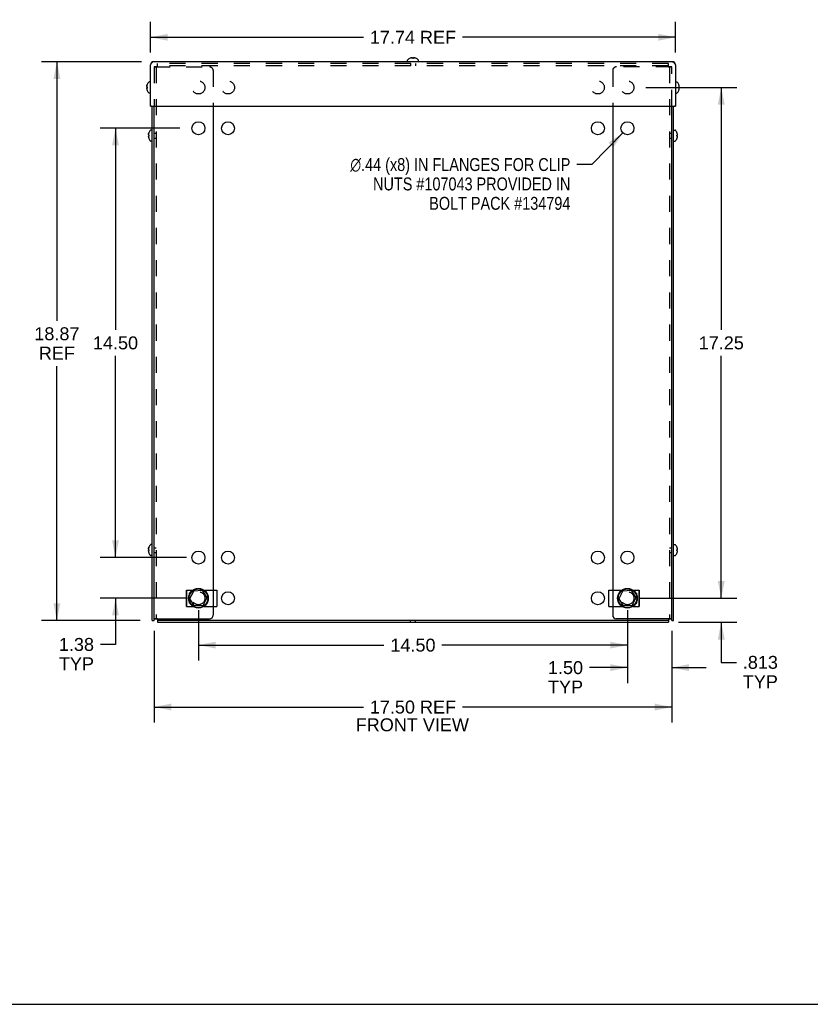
# Model space of a CAD drawing. Header units: inches. Extents: x 0 to 98.9, y 0 to 64.
# Tile 2 of 6: x 22.7 to 49.5, y 0 to 33.3. Entities that reach past the tile are written whole.
import ezdxf

# ---------------------------------------------------------------- set-up
doc = ezdxf.new("R2010")
doc.units = ezdxf.units.IN
doc.header["$LTSCALE"] = 5.44
doc.header["$MEASUREMENT"] = 0
doc.linetypes.add('HIDDEN', pattern=[0.2, 0.1, -0.1])
doc.layers.get('0').update_dxf_attribs({"linetype": 'CONTINUOUS'})
doc.layers.add('DEFAULT_2', color=8, linetype='HIDDEN')
doc.layers.add('DIMENSIONS', color=7, linetype='CONTINUOUS')
doc.styles.get("Standard").update_dxf_attribs({"font": 'arial.ttf'})
doc.styles.add('TEXTSTYLE_1', font='gdt', dxfattribs={"width": 0.8})
doc.dimstyles.new('DIMSTYLE_1', dxfattribs={"dimtxt": 0.436364, "dimasz": 0.581818, "dimexe": 0.09, "dimexo": 0.07, "dimgap": 0.0375, "dimtad": 0, "dimtih": 1, "dimtoh": 1, "dimzin": 4, "dimdsep": 46, "dimtxsty": 'Standard', "dimblk": '_FILLED', "dimblk1": '_FILLED', "dimblk2": '_FILLED', "dimcen": 0.09, "dimadec": 3, "dimazin": 1, "dimtfac": 1, "dimtdec": 3, "dimtofl": 0, "dimtmove": 0, "dimatfit": 3, "dimldrblk": '_FILLED', "dimfxl": 0, "dimtolj": 1, "dimtzin": 4, "dimarcsym": 0})
doc.dimstyles.new('DIMSTYLE_2', dxfattribs={"dimtxt": 0.436364, "dimasz": 0.581818, "dimexe": 0.09, "dimexo": 0.07, "dimgap": 0.09, "dimtad": 0, "dimtih": 1, "dimtoh": 1, "dimzin": 4, "dimdsep": 46, "dimtxsty": 'Standard', "dimblk": '_FILLED', "dimblk1": '_FILLED', "dimblk2": '_FILLED', "dimcen": 0.09, "dimadec": 3, "dimazin": 1, "dimtfac": 1, "dimtdec": 3, "dimtofl": 0, "dimtmove": 0, "dimatfit": 1, "dimldrblk": '_FILLED', "dimfxl": 0, "dimtolj": 1, "dimtzin": 4, "dimarcsym": 0})
doc.dimstyles.new('DIMSTYLE_3', dxfattribs={"dimtxt": 0.436364, "dimasz": 0.581818, "dimexe": 0.09, "dimexo": 0.07, "dimgap": 0.0375, "dimtad": 0, "dimtih": 1, "dimtoh": 1, "dimdec": 3, "dimzin": 4, "dimdsep": 46, "dimtxsty": 'Standard', "dimblk": '_FILLED', "dimblk1": '_FILLED', "dimblk2": '_FILLED', "dimcen": 0.09, "dimadec": 3, "dimazin": 1, "dimtfac": 1, "dimtdec": 3, "dimtofl": 0, "dimtmove": 0, "dimatfit": 3, "dimldrblk": '_FILLED', "dimfxl": 0, "dimtolj": 1, "dimtzin": 4, "dimarcsym": 0})

# ---------------------------------------------------------------- blocks, each defined once
blk = doc.blocks.new('_FILLED')
at = {"color": 0, "linetype": 'ByBlock'}
blk.add_solid([(0, 0), (-1, 0.2), (-1, -0.2)], dxfattribs=at)
blk = doc.blocks.new('*D1')
at = {"layer": 'DIMENSIONS', "color": 2, "linetype": 'Continuous'}
for p, q in [((26.85, 31.838), (23.467, 31.838)), ((23.991, 31.838), (23.991, 23.085)), ((23.991, 12.965), (23.991, 21.557)), ((26.808, 12.965), (23.467, 12.965))]:
    blk.add_line(p, q, dxfattribs=at)
at = {"layer": 'DIMENSIONS', "color": 2, "linetype": 'Continuous', "xscale": 0.5818181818, "yscale": 0.5818181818, "zscale": 0.5818181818}
for p, rotation in [((23.991, 31.838), 90), ((23.991, 12.965), 270)]:
    blk.add_blockref('_FILLED', p, dxfattribs=dict(at, rotation=rotation))
at = {"layer": 'DIMENSIONS', "color": 2, "linetype": 'Continuous', "insert": (23.991, 22.866), "char_height": 0.4364, "width": 1.52484, "attachment_point": 2, "line_spacing_factor": 0.9}
blk.add_mtext('18.87\\PREF', dxfattribs=at)
blk = doc.blocks.new('*D2')
at = {"layer": 'DIMENSIONS', "color": 2, "linetype": 'Continuous'}
for p, q in [((27.155, 32.143), (27.155, 33.186)), ((44.895, 32.143), (44.895, 33.186)), ((27.155, 32.662), (34.352, 32.662)), ((44.895, 32.662), (37.698, 32.662))]:
    blk.add_line(p, q, dxfattribs=at)
at = {"layer": 'DIMENSIONS', "color": 2, "linetype": 'Continuous', "xscale": 0.5818181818, "yscale": 0.5818181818, "zscale": 0.5818181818, "rotation": 180}
blk.add_blockref('_FILLED', (27.155, 32.662), dxfattribs=at)
at = {"layer": 'DIMENSIONS', "color": 2, "linetype": 'Continuous', "xscale": 0.5818181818, "yscale": 0.5818181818, "zscale": 0.5818181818}
blk.add_blockref('_FILLED', (44.895, 32.662), dxfattribs=at)
at = {"layer": 'DIMENSIONS', "color": 2, "linetype": 'Continuous', "insert": (36.025, 32.88), "char_height": 0.4364, "width": 2.91017, "attachment_point": 2, "line_spacing_factor": 0.9}
blk.add_mtext('17.74 REF', dxfattribs=at)
blk = doc.blocks.new('*D3')
at = {"layer": 'DIMENSIONS', "color": 2, "linetype": 'Continuous'}
for p, q in [((27.275, 12.612), (27.275, 9.516)), ((44.775, 12.612), (44.775, 9.516)), ((27.275, 10.04), (34.352, 10.04)), ((44.775, 10.04), (37.698, 10.04))]:
    blk.add_line(p, q, dxfattribs=at)
at = {"layer": 'DIMENSIONS', "color": 2, "linetype": 'Continuous', "xscale": 0.5818181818, "yscale": 0.5818181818, "zscale": 0.5818181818, "rotation": 180}
blk.add_blockref('_FILLED', (27.275, 10.04), dxfattribs=at)
at = {"layer": 'DIMENSIONS', "color": 2, "linetype": 'Continuous', "xscale": 0.5818181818, "yscale": 0.5818181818, "zscale": 0.5818181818}
blk.add_blockref('_FILLED', (44.775, 10.04), dxfattribs=at)
at = {"layer": 'DIMENSIONS', "color": 2, "linetype": 'Continuous', "insert": (36.025, 10.258), "char_height": 0.4364, "width": 2.91017, "attachment_point": 2, "line_spacing_factor": 0.9}
blk.add_mtext('17.50 REF', dxfattribs=at)
blk = doc.blocks.new('*D4')
at = {"layer": 'DIMENSIONS', "color": 2, "linetype": 'Continuous'}
for p, q in [((28.775, 13.308), (28.775, 11.608)), ((43.275, 13.308), (43.275, 11.608)), ((28.775, 12.131), (35.044, 12.131)), ((43.275, 12.131), (37.005, 12.131))]:
    blk.add_line(p, q, dxfattribs=at)
at = {"layer": 'DIMENSIONS', "color": 2, "linetype": 'Continuous', "xscale": 0.5818181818, "yscale": 0.5818181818, "zscale": 0.5818181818, "rotation": 180}
blk.add_blockref('_FILLED', (28.775, 12.131), dxfattribs=at)
at = {"layer": 'DIMENSIONS', "color": 2, "linetype": 'Continuous', "xscale": 0.5818181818, "yscale": 0.5818181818, "zscale": 0.5818181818}
blk.add_blockref('_FILLED', (43.275, 12.131), dxfattribs=at)
at = {"layer": 'DIMENSIONS', "color": 2, "linetype": 'Continuous', "insert": (36.025, 12.35), "char_height": 0.4364, "width": 1.52484, "attachment_point": 2, "line_spacing_factor": 0.9}
blk.add_mtext('14.50', dxfattribs=at)
blk = doc.blocks.new('*D5')
at = {"layer": 'DIMENSIONS', "color": 2, "linetype": 'Continuous'}
for p, q in [((43.275, 13.308), (43.275, 10.849)), ((44.775, 12.612), (44.775, 10.849)), ((43.275, 11.372), (41.992, 11.372)), ((44.775, 11.372), (45.938, 11.372))]:
    blk.add_line(p, q, dxfattribs=at)
at = {"layer": 'DIMENSIONS', "color": 2, "linetype": 'Continuous', "xscale": 0.5818181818, "yscale": 0.5818181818, "zscale": 0.5818181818}
blk.add_blockref('_FILLED', (43.275, 11.372), dxfattribs=at)
at = {"layer": 'DIMENSIONS', "color": 2, "linetype": 'Continuous', "xscale": 0.5818181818, "yscale": 0.5818181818, "zscale": 0.5818181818, "rotation": 180}
blk.add_blockref('_FILLED', (44.775, 11.372), dxfattribs=at)
at = {"layer": 'DIMENSIONS', "color": 2, "linetype": 'Continuous', "insert": (41.774, 11.59), "char_height": 0.4364, "width": 1.18581, "attachment_point": 3, "line_spacing_factor": 0.9}
blk.add_mtext('1.50\\PTYP', dxfattribs=at)
blk = doc.blocks.new('*D6')
at = {"layer": 'DIMENSIONS', "color": 2, "linetype": 'Continuous'}
for p, q in [((43.901, 30.965), (46.969, 30.965)), ((46.445, 30.965), (46.445, 22.777)), ((46.445, 13.715), (46.445, 21.904)), ((43.682, 13.715), (46.969, 13.715))]:
    blk.add_line(p, q, dxfattribs=at)
at = {"layer": 'DIMENSIONS', "color": 2, "linetype": 'Continuous', "xscale": 0.5818181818, "yscale": 0.5818181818, "zscale": 0.5818181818}
for p, rotation in [((46.445, 30.965), 90), ((46.445, 13.715), 270)]:
    blk.add_blockref('_FILLED', p, dxfattribs=dict(at, rotation=rotation))
at = {"layer": 'DIMENSIONS', "color": 2, "linetype": 'Continuous', "insert": (46.445, 22.558), "char_height": 0.4364, "width": 1.52484, "attachment_point": 2, "line_spacing_factor": 0.9}
blk.add_mtext('17.25', dxfattribs=at)
blk = doc.blocks.new('*D7')
at = {"layer": 'DIMENSIONS', "color": 2, "linetype": 'Continuous'}
for p, q in [((25.972, 15.09), (25.972, 16.254)), ((28.368, 15.09), (25.449, 15.09)), ((28.368, 13.715), (25.449, 13.715)), ((25.972, 13.715), (25.972, 12.154)), ((25.972, 12.154), (25.463, 12.154))]:
    blk.add_line(p, q, dxfattribs=at)
at = {"layer": 'DIMENSIONS', "color": 2, "linetype": 'Continuous', "xscale": 0.5818181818, "yscale": 0.5818181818, "zscale": 0.5818181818}
for p, rotation in [((25.972, 15.09), 270), ((25.972, 13.715), 90)]:
    blk.add_blockref('_FILLED', p, dxfattribs=dict(at, rotation=rotation))
at = {"layer": 'DIMENSIONS', "color": 2, "linetype": 'Continuous', "insert": (25.245, 12.373), "char_height": 0.4364, "width": 1.18581, "attachment_point": 3, "line_spacing_factor": 0.9}
blk.add_mtext('1.38\\PTYP', dxfattribs=at)
blk = doc.blocks.new('*D8')
at = {"layer": 'DIMENSIONS', "color": 2, "linetype": 'Continuous'}
for p, q in [((28.149, 29.59), (25.449, 29.59)), ((25.972, 29.59), (25.972, 22.777)), ((25.972, 15.09), (25.972, 21.904)), ((28.368, 15.09), (25.449, 15.09))]:
    blk.add_line(p, q, dxfattribs=at)
at = {"layer": 'DIMENSIONS', "color": 2, "linetype": 'Continuous', "xscale": 0.5818181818, "yscale": 0.5818181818, "zscale": 0.5818181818}
for p, rotation in [((25.972, 29.59), 90), ((25.972, 15.09), 270)]:
    blk.add_blockref('_FILLED', p, dxfattribs=dict(at, rotation=rotation))
at = {"layer": 'DIMENSIONS', "color": 2, "linetype": 'Continuous', "insert": (25.972, 22.558), "char_height": 0.4364, "width": 1.52484, "attachment_point": 2, "line_spacing_factor": 0.9}
blk.add_mtext('14.50', dxfattribs=at)
blk = doc.blocks.new('*D9')
at = {"layer": 'DIMENSIONS', "color": 2, "linetype": 'Continuous'}
for p, q in [((43.122, 29.434), (42.073, 28.363)), ((42.073, 28.363), (41.564, 28.363))]:
    blk.add_line(p, q, dxfattribs=at)
at = {"layer": 'DIMENSIONS', "color": 2, "linetype": 'Continuous', "xscale": 0.5818181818, "yscale": 0.5818181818, "zscale": 0.5818181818, "rotation": 45.5992162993}
blk.add_blockref('_FILLED', (43.122, 29.434), dxfattribs=at)
at = {"layer": 'DIMENSIONS', "color": 2, "linetype": 'Continuous', "insert": (41.345, 28.581), "char_height": 0.43636, "width": 9.40804, "attachment_point": 3, "line_spacing_factor": 0.9, "style": 'TEXTSTYLE_1'}
blk.add_mtext('{\\fgdt;n}\\fArial;.44 (x8) IN FLANGES FOR CLIP\\PNUTS #107043 PROVIDED IN\\PBOLT PACK #134794', dxfattribs=at)
blk = doc.blocks.new('*D23')
at = {"layer": 'DIMENSIONS', "color": 2, "linetype": 'Continuous'}
for p, q in [((46.445, 13.715), (46.445, 14.879)), ((43.901, 13.715), (46.969, 13.715)), ((45.002, 12.903), (46.969, 12.903)), ((46.445, 12.903), (46.445, 11.55)), ((46.445, 11.55), (46.955, 11.55))]:
    blk.add_line(p, q, dxfattribs=at)
at = {"layer": 'DIMENSIONS', "color": 2, "linetype": 'Continuous', "xscale": 0.5818181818, "yscale": 0.5818181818, "zscale": 0.5818181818}
for p, rotation in [((46.445, 13.715), 270), ((46.445, 12.903), 90)]:
    blk.add_blockref('_FILLED', p, dxfattribs=dict(at, rotation=rotation))
at = {"layer": 'DIMENSIONS', "color": 2, "linetype": 'Continuous', "insert": (47.173, 11.768), "char_height": 0.4364, "width": 1.18581, "attachment_point": 1, "line_spacing_factor": 0.9}
blk.add_mtext('.813\\PTYP', dxfattribs=at)

msp = doc.modelspace()

# ---------------------------------------------------------------- linework, layer by layer
at = {"color": 7, "linetype": 'Continuous'}
for p, q in [((35.9255, 31.9506), (35.9253, 31.951)), ((35.9265, 31.951), (35.9255, 31.9506)), ((36.0093, 31.951), (36.0093, 31.9611)), ((36.0093, 31.9506), (36.0093, 31.951)), ((36.0403, 31.951), (36.0402, 31.9506)), ((36.0403, 31.9611), (36.0403, 31.951)), ((36.124, 31.9506), (36.1231, 31.951)), ((36.1243, 31.951), (36.124, 31.9506)), ((27.1675, 31.7555), (27.1548, 31.7356)), ((27.1548, 30.3376), (27.1548, 31.7356)), ((27.1803, 31.7747), (27.1675, 31.7555)), ((44.7928, 31.8376), (27.2568, 31.8376)), ((35.8383, 31.8376), (35.8383, 31.8842)), ((36.2113, 31.8376), (36.2113, 31.8842)), ((44.8693, 31.7747), (44.882, 31.7555)), ((44.882, 31.7555), (44.8948, 31.7356)), ((44.8948, 31.7356), (44.8948, 30.3376)), ((27.0267, 31.0038), (27.0265, 30.9997)), ((27.0265, 31.0001), (27.0265, 31.0004)), ((27.0268, 30.9323), (27.0265, 30.9299)), ((27.0265, 30.9302), (27.0265, 30.9306)), ((27.0304, 31.0293), (27.0314, 31.0338)), ((27.0304, 30.9478), (27.0314, 30.9503)), ((27.0314, 30.98), (27.0356, 30.9799)), ((27.0314, 30.9503), (27.0356, 30.9504)), ((27.0414, 30.9503), (27.0314, 30.9503)), ((27.0414, 30.949), (27.0314, 30.949)), ((27.0356, 30.9489), (27.0314, 30.949)), ((27.0356, 30.9799), (27.0414, 30.9798)), ((27.0356, 30.9504), (27.0414, 30.9505)), ((27.0414, 30.9488), (27.0356, 30.9489)), ((27.0393, 31.0582), (27.0414, 31.0636)), ((27.0418, 31.0643), (27.0414, 31.0633)), ((27.0414, 31.0636), (27.0417, 31.0643)), ((27.0414, 31.0633), (27.0414, 31.0636)), ((27.0414, 30.9798), (27.0418, 30.9797)), ((27.0414, 30.9651), (27.0414, 30.966)), ((27.0414, 30.9505), (27.0417, 30.9506)), ((27.0414, 30.9488), (27.0414, 30.9505)), ((27.0414, 30.9503), (27.0418, 30.9503)), ((27.0414, 30.949), (27.0418, 30.9491)), ((27.0418, 30.9488), (27.0414, 30.9488)), ((27.0416, 30.954), (27.0418, 30.9488)), ((27.0417, 31.0644), (27.0418, 31.0643)), ((27.1548, 31.1516), (27.1082, 31.1516)), ((44.8948, 31.1516), (44.9413, 31.1516)), ((45.0077, 31.0644), (45.0081, 31.0646)), ((45.0081, 31.0634), (45.0077, 31.0644)), ((45.0077, 30.9806), (45.0081, 30.9806)), ((45.0081, 30.9496), (45.0077, 30.9497)), ((45.0081, 30.9806), (45.0182, 30.9806)), ((45.0182, 30.9496), (45.0081, 30.9496)), ((27.0414, 30.8667), (27.0418, 30.8657)), ((27.0414, 30.8656), (27.0414, 30.8656)), ((27.0417, 30.8659), (27.0417, 30.866)), ((27.1548, 30.7786), (27.1082, 30.7786)), ((44.8948, 30.7786), (44.9413, 30.7786)), ((45.0077, 30.8659), (45.0081, 30.8669)), ((45.0081, 30.8656), (45.0077, 30.8659)), ((27.1548, 30.3376), (44.8948, 30.3376)), ((27.2148, 12.9651), (27.2148, 30.3376)), ((44.7748, 12.9651), (44.7748, 30.3376)), ((27.0867, 29.3788), (27.0865, 29.3747)), ((27.0865, 29.3751), (27.0865, 29.3754)), ((27.0868, 29.3073), (27.0865, 29.3049)), ((27.0865, 29.3052), (27.0865, 29.3056)), ((27.0904, 29.4043), (27.0914, 29.4088)), ((27.0904, 29.3228), (27.0914, 29.3253)), ((27.0914, 29.355), (27.0956, 29.3549)), ((27.1014, 29.3253), (27.0914, 29.3253)), ((27.1014, 29.324), (27.0914, 29.324)), ((27.0956, 29.3239), (27.0914, 29.324)), ((27.0956, 29.3549), (27.1014, 29.3548)), ((27.1014, 29.3238), (27.0956, 29.3239)), ((27.0974, 29.3254), (27.1014, 29.3255)), ((27.0993, 29.4332), (27.1014, 29.4386)), ((27.1018, 29.4393), (27.1014, 29.4383)), ((27.1014, 29.4386), (27.1017, 29.4393)), ((27.1014, 29.4383), (27.1014, 29.4386)), ((27.1014, 29.3548), (27.1018, 29.3547)), ((27.1014, 29.3401), (27.1014, 29.341)), ((27.1014, 29.3255), (27.1017, 29.3256)), ((27.1014, 29.3238), (27.1014, 29.3255)), ((27.1014, 29.3253), (27.1018, 29.3253)), ((27.1014, 29.324), (27.1018, 29.3241)), ((27.1018, 29.3238), (27.1014, 29.3238)), ((27.1016, 29.329), (27.1018, 29.3238)), ((27.1017, 29.4394), (27.1018, 29.4393)), ((27.2148, 29.5266), (27.1682, 29.5266)), ((44.8348, 29.5266), (44.8813, 29.5266)), ((44.9477, 29.4394), (44.9481, 29.4396)), ((44.9481, 29.4384), (44.9477, 29.4394)), ((44.9477, 29.3556), (44.9481, 29.3556)), ((44.9481, 29.3246), (44.9477, 29.3247)), ((44.9481, 29.3556), (44.9582, 29.3556)), ((44.9582, 29.3246), (44.9481, 29.3246)), ((27.1014, 29.2417), (27.1018, 29.2407)), ((27.1014, 29.2406), (27.1014, 29.2406)), ((27.1017, 29.2409), (27.1017, 29.241)), ((27.2148, 29.1536), (27.1682, 29.1536)), ((44.8348, 29.1536), (44.8813, 29.1536)), ((44.9477, 29.2409), (44.9481, 29.2419)), ((44.9481, 29.2406), (44.9477, 29.2409)), ((27.0867, 15.3788), (27.0865, 15.3747)), ((27.0865, 15.3751), (27.0865, 15.3754)), ((27.0868, 15.3073), (27.0865, 15.3049)), ((27.0865, 15.3052), (27.0865, 15.3056)), ((27.0904, 15.4043), (27.0914, 15.4088)), ((27.0904, 15.3228), (27.0914, 15.3253)), ((27.0914, 15.355), (27.0956, 15.3549)), ((27.0914, 15.3253), (27.0956, 15.3254)), ((27.1014, 15.3253), (27.0914, 15.3253)), ((27.1014, 15.324), (27.0914, 15.324)), ((27.0956, 15.3239), (27.0914, 15.324)), ((27.0956, 15.3549), (27.1014, 15.3548)), ((27.0956, 15.3254), (27.1014, 15.3255)), ((27.1014, 15.3238), (27.0956, 15.3239)), ((27.0993, 15.4332), (27.1014, 15.4386)), ((27.1018, 15.4393), (27.1014, 15.4383)), ((27.1014, 15.4386), (27.1017, 15.4393)), ((27.1014, 15.4383), (27.1014, 15.4386)), ((27.1014, 15.3548), (27.1018, 15.3547)), ((27.1014, 15.3401), (27.1014, 15.341)), ((27.1014, 15.3255), (27.1017, 15.3256)), ((27.1014, 15.3238), (27.1014, 15.3255)), ((27.1014, 15.3253), (27.1018, 15.3253)), ((27.1014, 15.324), (27.1018, 15.3241)), ((27.1018, 15.3238), (27.1014, 15.3238)), ((27.1016, 15.329), (27.1018, 15.3238)), ((27.1017, 15.4394), (27.1018, 15.4393)), ((27.2148, 15.5266), (27.1682, 15.5266)), ((44.8348, 15.5266), (44.8813, 15.5266)), ((44.9477, 15.4394), (44.9481, 15.4396)), ((44.9481, 15.4384), (44.9477, 15.4394)), ((44.9477, 15.3556), (44.9481, 15.3556)), ((44.9481, 15.3246), (44.9477, 15.3247)), ((44.9481, 15.3556), (44.9582, 15.3556)), ((44.9582, 15.3246), (44.9481, 15.3246)), ((27.1014, 15.2417), (27.1018, 15.2407)), ((27.1014, 15.2406), (27.1014, 15.2406)), ((27.1017, 15.2409), (27.1017, 15.241)), ((27.2148, 15.1536), (27.1682, 15.1536)), ((44.8348, 15.1536), (44.8813, 15.1536)), ((44.9477, 15.2409), (44.9481, 15.2419)), ((44.9481, 15.2406), (44.9477, 15.2409)), ((28.3768, 13.9934), (28.5943, 13.9934)), ((28.3768, 13.4374), (28.3768, 13.9934)), ((28.3873, 13.4374), (28.3873, 13.9934)), ((28.9012, 13.9717), (28.6244, 13.9584)), ((28.955, 13.9934), (29.3998, 13.9934)), ((29.3998, 13.9934), (29.3998, 13.4374)), ((42.6498, 13.9934), (43.0943, 13.9934)), ((42.6498, 13.4374), (42.6498, 13.9934)), ((43.4012, 13.9717), (43.1244, 13.9584)), ((43.455, 13.9934), (43.6727, 13.9934)), ((43.6623, 13.9934), (43.6623, 13.4374)), ((43.6727, 13.9934), (43.6727, 13.4374)), ((28.4909, 13.8864), (28.4619, 13.8814)), ((28.4619, 13.8814), (28.4619, 13.8246)), ((28.4891, 13.7067), (28.616, 13.953)), ((28.6395, 13.4636), (28.4896, 13.6967)), ((28.9101, 13.9671), (29.06, 13.7341)), ((29.0605, 13.7241), (28.9336, 13.4777)), ((42.9891, 13.7067), (43.116, 13.953)), ((43.1395, 13.4636), (42.9896, 13.6967)), ((43.4101, 13.9671), (43.56, 13.7341)), ((43.5605, 13.7241), (43.4336, 13.4777)), ((43.5585, 13.8865), (43.5876, 13.8814)), ((43.5876, 13.8246), (43.5876, 13.8814)), ((28.3768, 13.4374), (28.5946, 13.4374)), ((28.4619, 13.6062), (28.4619, 13.5493)), ((28.4911, 13.5443), (28.4619, 13.5493)), ((28.9252, 13.4723), (28.6484, 13.459)), ((28.9553, 13.4374), (29.3998, 13.4374)), ((42.6498, 13.4374), (43.0946, 13.4374)), ((43.4252, 13.4723), (43.1484, 13.459)), ((43.4553, 13.4374), (43.6727, 13.4374)), ((43.5586, 13.5443), (43.5876, 13.5493)), ((43.5876, 13.5493), (43.5876, 13.6061)), ((27.3915, 12.9776), (27.3915, 12.9026)), ((27.3915, 12.9776), (44.6581, 12.9776)), ((27.3918, 13.0196), (27.3916, 12.9899)), ((44.6578, 13.0196), (44.6579, 12.9899)), ((44.6579, 12.9899), (44.658, 12.9791)), ((44.658, 12.9791), (44.6581, 12.9776)), ((44.6581, 12.9776), (44.6581, 12.9026)), ((27.2148, 12.9651), (27.2748, 12.9651)), ((44.7748, 12.9651), (44.8348, 12.9651)), ((0, 0), (98.9091, 0))]:
    msp.add_line(p, q, dxfattribs=at)
at = {"color": 3, "linetype": 'Continuous'}
for p, q in [((27.2748, 12.9651), (27.2748, 30.3376)), ((29.2748, 30.3376), (29.2748, 13.9934)), ((42.7748, 30.3376), (42.7748, 13.9934)), ((44.8348, 12.9651), (44.8348, 30.3376)), ((29.2748, 13.4374), (29.2748, 13.1444)), ((42.7748, 13.4374), (42.7748, 13.1444)), ((27.2748, 13.0194), (29.1498, 13.0194)), ((44.7748, 13.0194), (42.8998, 13.0194)), ((27.3915, 12.9026), (44.6581, 12.9026))]:
    msp.add_line(p, q, dxfattribs=at)
at = {"color": 7, "linetype": 'Continuous'}
for points in [[(35.9899, 31.966), (35.9859, 31.9657), (35.9818, 31.9653), (35.9777, 31.9649), (35.9736, 31.9643), (35.9694, 31.9637), (35.9651, 31.9629), (35.9607, 31.962), (35.9563, 31.9611)], [(36.0093, 31.9611), (36.0069, 31.962), (36.0044, 31.9628), (36.002, 31.9636), (35.9996, 31.9643), (35.9971, 31.9648), (35.9947, 31.9653), (35.9923, 31.9657), (35.9899, 31.966)], [(36.0402, 31.9506), (36.0351, 31.9508), (36.03, 31.951), (36.0248, 31.951), (36.0196, 31.951), (36.0145, 31.9508), (36.0093, 31.9506)], [(36.0597, 31.966), (36.0573, 31.9657), (36.0548, 31.9653), (36.0524, 31.9648), (36.05, 31.9643), (36.0476, 31.9636), (36.0451, 31.9628), (36.0427, 31.962), (36.0403, 31.9611)], [(36.0933, 31.9611), (36.0888, 31.962), (36.0844, 31.9629), (36.0802, 31.9637), (36.076, 31.9643), (36.0718, 31.9649), (36.0678, 31.9653), (36.0637, 31.9657), (36.0597, 31.966)], [(27.2058, 31.8078), (27.193, 31.7923), (27.1803, 31.7747)], [(27.2568, 31.8376), (27.244, 31.8357), (27.2313, 31.8299), (27.2185, 31.8205), (27.2058, 31.8078)], [(44.7928, 31.8376), (44.8055, 31.8357), (44.8183, 31.8299), (44.831, 31.8205), (44.8438, 31.8078)], [(44.8438, 31.8078), (44.8565, 31.7923), (44.8693, 31.7747)], [(27.0265, 31.0004), (27.0267, 31.0044), (27.0271, 31.0084), (27.0276, 31.0124), (27.0281, 31.0165), (27.0287, 31.0207), (27.0295, 31.025), (27.0304, 31.0293)], [(27.0265, 30.9997), (27.0268, 30.9973), (27.0271, 30.9948), (27.0276, 30.9924), (27.0282, 30.9899), (27.0288, 30.9874), (27.0296, 30.985), (27.0304, 30.9825), (27.0314, 30.98)], [(27.0265, 30.9306), (27.0268, 30.933), (27.0271, 30.9355), (27.0276, 30.9379), (27.0282, 30.9404), (27.0288, 30.9429), (27.0296, 30.9453), (27.0304, 30.9478)], [(27.0265, 30.9299), (27.0267, 30.9259), (27.0271, 30.9219), (27.0276, 30.9179), (27.0281, 30.9137), (27.0287, 30.9096), (27.0295, 30.9053), (27.0304, 30.9009), (27.0314, 30.8965)], [(27.0314, 31.0335), (27.0304, 31.029), (27.0295, 31.0246), (27.0287, 31.0203), (27.0281, 31.0161), (27.0276, 31.0119), (27.0271, 31.0079), (27.0267, 31.0038)], [(27.0314, 30.949), (27.0304, 30.9467), (27.0296, 30.9443), (27.0288, 30.9419), (27.0282, 30.9395), (27.0276, 30.9371), (27.0271, 30.9347), (27.0268, 30.9323)], [(27.0414, 31.0633), (27.0393, 31.0579), (27.0374, 31.0527), (27.0356, 31.0476), (27.0341, 31.0428), (27.0326, 31.038), (27.0314, 31.0335)], [(27.0314, 31.0338), (27.0326, 31.0383), (27.0341, 31.043), (27.0356, 31.0479), (27.0374, 31.0529), (27.0393, 31.0582)], [(27.0414, 31.0646), (27.0414, 31.0646), (27.0415, 31.0646), (27.0415, 31.0645), (27.0416, 31.0644), (27.0417, 31.0644)], [(27.0415, 30.9712), (27.0414, 30.9643), (27.0415, 30.9591), (27.0416, 30.954)], [(27.0415, 30.9712), (27.0416, 30.9763), (27.0417, 30.9797)], [(27.0418, 30.9797), (27.0416, 30.9746), (27.0415, 30.9694)], [(45.0077, 30.9497), (45.008, 30.9548), (45.0081, 30.96), (45.0081, 30.9651), (45.0081, 30.9703), (45.008, 30.9755), (45.0077, 30.9806)], [(45.0231, 31), (45.0228, 31.0041), (45.0225, 31.0081), (45.022, 31.0122), (45.0215, 31.0163), (45.0208, 31.0205), (45.0201, 31.0248), (45.0192, 31.0292), (45.0182, 31.0336)], [(45.0182, 30.9806), (45.0191, 30.9831), (45.02, 30.9855), (45.0207, 30.9879), (45.0214, 30.9904), (45.022, 30.9928), (45.0224, 30.9952), (45.0228, 30.9976), (45.0231, 31)], [(45.0231, 30.9302), (45.0228, 30.9327), (45.0224, 30.9351), (45.022, 30.9375), (45.0214, 30.9399), (45.0207, 30.9424), (45.02, 30.9448), (45.0191, 30.9472), (45.0182, 30.9496)], [(45.0182, 30.8966), (45.0192, 30.9011), (45.0201, 30.9055), (45.0208, 30.9098), (45.0215, 30.914), (45.022, 30.9181), (45.0225, 30.9222), (45.0228, 30.9262), (45.0231, 30.9302)], [(27.0314, 30.8965), (27.0326, 30.892), (27.0341, 30.8873), (27.0356, 30.8824), (27.0374, 30.8774), (27.0393, 30.8721), (27.0414, 30.8667)], [(27.0414, 30.8657), (27.0414, 30.8657), (27.0415, 30.8657), (27.0415, 30.8658), (27.0416, 30.8658), (27.0417, 30.8659)], [(27.0418, 30.8657), (27.0417, 30.8657), (27.0416, 30.8657), (27.0415, 30.8656), (27.0415, 30.8656), (27.0414, 30.8656)], [(27.0865, 29.3754), (27.0867, 29.3794), (27.0871, 29.3834), (27.0876, 29.3874), (27.0881, 29.3915), (27.0887, 29.3957), (27.0895, 29.4), (27.0904, 29.4043)], [(27.0865, 29.3747), (27.0868, 29.3723), (27.0871, 29.3698), (27.0876, 29.3674), (27.0882, 29.3649), (27.0888, 29.3624), (27.0896, 29.36), (27.0904, 29.3575), (27.0914, 29.355)], [(27.0865, 29.3056), (27.0868, 29.308), (27.0871, 29.3105), (27.0876, 29.3129), (27.0882, 29.3154), (27.0888, 29.3179), (27.0896, 29.3203), (27.0904, 29.3228)], [(27.0865, 29.3049), (27.0867, 29.3009), (27.0871, 29.2969), (27.0876, 29.2929), (27.0881, 29.2887), (27.0887, 29.2846), (27.0895, 29.2803), (27.0904, 29.2759), (27.0914, 29.2715)], [(27.0914, 29.4085), (27.0904, 29.404), (27.0895, 29.3996), (27.0887, 29.3953), (27.0881, 29.3911), (27.0876, 29.3869), (27.0871, 29.3829), (27.0867, 29.3788)], [(27.0914, 29.324), (27.0904, 29.3217), (27.0896, 29.3193), (27.0888, 29.3169), (27.0882, 29.3145), (27.0876, 29.3121), (27.0871, 29.3097), (27.0868, 29.3073)], [(27.1014, 29.4383), (27.0993, 29.4329), (27.0974, 29.4277), (27.0956, 29.4226), (27.0941, 29.4178), (27.0926, 29.413), (27.0914, 29.4085)], [(27.0914, 29.4088), (27.0926, 29.4133), (27.0941, 29.418), (27.0956, 29.4229), (27.0974, 29.4279), (27.0993, 29.4332)], [(27.0914, 29.3253), (27.0956, 29.3254), (27.0974, 29.3254)], [(27.0914, 29.2715), (27.0926, 29.267), (27.0941, 29.2623), (27.0956, 29.2574), (27.0974, 29.2524), (27.0993, 29.2471), (27.1014, 29.2417)], [(27.1014, 29.4396), (27.1014, 29.4396), (27.1015, 29.4396), (27.1015, 29.4395), (27.1016, 29.4394), (27.1017, 29.4394)], [(27.1015, 29.3462), (27.1014, 29.3393), (27.1015, 29.3341), (27.1016, 29.329)], [(27.1015, 29.3462), (27.1016, 29.3513), (27.1017, 29.3547)], [(27.1018, 29.3547), (27.1016, 29.3496), (27.1015, 29.3444)], [(44.9477, 29.3247), (44.948, 29.3298), (44.9481, 29.335), (44.9481, 29.3401), (44.9481, 29.3453), (44.948, 29.3505), (44.9477, 29.3556)], [(44.9631, 29.375), (44.9628, 29.3791), (44.9625, 29.3831), (44.962, 29.3872), (44.9615, 29.3913), (44.9608, 29.3955), (44.9601, 29.3998), (44.9592, 29.4042), (44.9582, 29.4086)], [(44.9582, 29.3556), (44.9591, 29.3581), (44.96, 29.3605), (44.9607, 29.3629), (44.9614, 29.3654), (44.962, 29.3678), (44.9624, 29.3702), (44.9628, 29.3726), (44.9631, 29.375)], [(44.9631, 29.3052), (44.9628, 29.3077), (44.9624, 29.3101), (44.962, 29.3125), (44.9614, 29.3149), (44.9607, 29.3174), (44.96, 29.3198), (44.9591, 29.3222), (44.9582, 29.3246)], [(44.9582, 29.2716), (44.9592, 29.2761), (44.9601, 29.2805), (44.9608, 29.2848), (44.9615, 29.289), (44.962, 29.2931), (44.9625, 29.2972), (44.9628, 29.3012), (44.9631, 29.3052)], [(27.1014, 29.2407), (27.1014, 29.2407), (27.1015, 29.2407), (27.1015, 29.2408), (27.1016, 29.2408), (27.1017, 29.2409)], [(27.1018, 29.2407), (27.1017, 29.2407), (27.1016, 29.2407), (27.1015, 29.2406), (27.1015, 29.2406), (27.1014, 29.2406)], [(27.0865, 15.3754), (27.0867, 15.3794), (27.0871, 15.3834), (27.0876, 15.3874), (27.0881, 15.3915), (27.0887, 15.3957), (27.0895, 15.4), (27.0904, 15.4043)], [(27.0865, 15.3747), (27.0868, 15.3723), (27.0871, 15.3698), (27.0876, 15.3674), (27.0882, 15.3649), (27.0888, 15.3624), (27.0896, 15.36), (27.0904, 15.3575), (27.0914, 15.355)], [(27.0865, 15.3056), (27.0868, 15.308), (27.0871, 15.3105), (27.0876, 15.3129), (27.0882, 15.3154), (27.0888, 15.3179), (27.0896, 15.3203), (27.0904, 15.3228)], [(27.0865, 15.3049), (27.0867, 15.3009), (27.0871, 15.2969), (27.0876, 15.2929), (27.0881, 15.2887), (27.0887, 15.2846), (27.0895, 15.2803), (27.0904, 15.2759), (27.0914, 15.2715)], [(27.0914, 15.4085), (27.0904, 15.404), (27.0895, 15.3996), (27.0887, 15.3953), (27.0881, 15.3911), (27.0876, 15.3869), (27.0871, 15.3829), (27.0867, 15.3788)], [(27.0914, 15.324), (27.0904, 15.3217), (27.0896, 15.3193), (27.0888, 15.3169), (27.0882, 15.3145), (27.0876, 15.3121), (27.0871, 15.3097), (27.0868, 15.3073)], [(27.1014, 15.4383), (27.0993, 15.4329), (27.0974, 15.4277), (27.0956, 15.4226), (27.0941, 15.4178), (27.0926, 15.413), (27.0914, 15.4085)], [(27.0914, 15.4088), (27.0926, 15.4133), (27.0941, 15.418), (27.0956, 15.4229), (27.0974, 15.4279), (27.0993, 15.4332)], [(27.1014, 15.4396), (27.1014, 15.4396), (27.1015, 15.4396), (27.1015, 15.4395), (27.1016, 15.4394), (27.1017, 15.4394)], [(27.1015, 15.3462), (27.1014, 15.3393), (27.1015, 15.3341), (27.1016, 15.329)], [(27.1015, 15.3462), (27.1016, 15.3513), (27.1017, 15.3547)], [(27.1018, 15.3547), (27.1016, 15.3496), (27.1015, 15.3444)], [(44.9477, 15.3247), (44.948, 15.3298), (44.9481, 15.335), (44.9481, 15.3401), (44.9481, 15.3453), (44.948, 15.3505), (44.9477, 15.3556)], [(44.9631, 15.375), (44.9628, 15.3791), (44.9625, 15.3831), (44.962, 15.3872), (44.9615, 15.3913), (44.9608, 15.3955), (44.9601, 15.3998), (44.9592, 15.4042), (44.9582, 15.4086)], [(44.9582, 15.3556), (44.9591, 15.3581), (44.96, 15.3605), (44.9607, 15.3629), (44.9614, 15.3654), (44.962, 15.3678), (44.9624, 15.3702), (44.9628, 15.3726), (44.9631, 15.375)], [(44.9631, 15.3052), (44.9628, 15.3077), (44.9624, 15.3101), (44.962, 15.3125), (44.9614, 15.3149), (44.9607, 15.3174), (44.96, 15.3198), (44.9591, 15.3222), (44.9582, 15.3246)], [(44.9582, 15.2716), (44.9592, 15.2761), (44.9601, 15.2805), (44.9608, 15.2848), (44.9615, 15.289), (44.962, 15.2931), (44.9625, 15.2972), (44.9628, 15.3012), (44.9631, 15.3052)], [(27.0914, 15.2715), (27.0926, 15.267), (27.0941, 15.2623), (27.0956, 15.2574), (27.0974, 15.2524), (27.0993, 15.2471), (27.1014, 15.2417)], [(27.1014, 15.2407), (27.1014, 15.2407), (27.1015, 15.2407), (27.1015, 15.2408), (27.1016, 15.2408), (27.1017, 15.2409)], [(27.1018, 15.2407), (27.1017, 15.2407), (27.1016, 15.2407), (27.1015, 15.2406), (27.1015, 15.2406), (27.1014, 15.2406)], [(27.3916, 12.9899), (27.3915, 12.9791), (27.3915, 12.9776)]]:
    msp.add_lwpolyline(points, dxfattribs=at)
at = {"color": 3, "linetype": 'Continuous'}
for centre in [(28.7748, 29.5901), (43.2748, 29.5901), (28.7748, 15.0901), (43.2748, 15.0901)]:
    msp.add_circle(centre, 0.2188, dxfattribs=at)
at = {"color": 7, "linetype": 'Continuous'}
for centre, radius in [((29.7748, 29.5901), 0.2188), ((42.2748, 29.5901), 0.2188), ((29.7748, 15.0901), 0.2188), ((42.2748, 15.0901), 0.2188), ((28.7748, 13.7154), 0.3315), ((28.7748, 13.7154), 0.3148), ((43.2748, 13.7154), 0.3315), ((43.2748, 13.7154), 0.3148), ((29.7748, 13.7151), 0.2188), ((42.2748, 13.7151), 0.2188)]:
    msp.add_circle(centre, radius, dxfattribs=at)
for centre, radius, start, end in [((36.0248, 31.7088), 0.2618, 112.33569, 133.5138), ((36.0248, 31.7088), 0.2614, 105.19411, 112.08938), ((36.0248, 31.7088), 0.2614, 67.91062, 74.80589), ((36.0248, 31.7088), 0.2618, 46.4862, 67.66431), ((27.2568, 31.7356), 0.102, 90, 180), ((35.8583, 31.8842), 0.02, 133.5138, 180), ((36.1913, 31.8842), 0.02, 0, 46.4862), ((44.7928, 31.7356), 0.102, 0, 90), ((27.2836, 30.9651), 0.2618, 136.4862, 157.66356), ((27.1082, 31.1316), 0.02, 90, 136.4862), ((44.9413, 31.1316), 0.02, 43.5138, 90), ((44.766, 30.9651), 0.2618, 22.33569, 43.5138), ((44.766, 30.9651), 0.2614, 15.19411, 22.08938), ((27.2836, 30.9651), 0.2618, 202.33644, 223.5138), ((27.1082, 30.7986), 0.02, 223.5138, 270), ((44.9413, 30.7986), 0.02, 270, 316.4862), ((44.766, 30.9651), 0.2618, 316.4862, 337.66431), ((44.766, 30.9651), 0.2614, 337.91062, 344.80589), ((27.1848, 30.3676), 0.03, 180, 270), ((44.8648, 30.3676), 0.03, 270, 360), ((27.3436, 29.3401), 0.2618, 136.4862, 157.66356), ((27.1682, 29.5066), 0.02, 90, 136.4862), ((44.8813, 29.5066), 0.02, 43.5138, 90), ((44.706, 29.3401), 0.2618, 22.33569, 43.5138), ((44.706, 29.3401), 0.2614, 15.19411, 22.08938), ((44.706, 29.3401), 0.2614, 337.91062, 344.80589), ((27.3436, 29.3401), 0.2618, 202.33644, 223.5138), ((27.1682, 29.1736), 0.02, 223.5138, 270), ((44.8813, 29.1736), 0.02, 270, 316.4862), ((44.706, 29.3401), 0.2618, 316.4862, 337.66431), ((27.3436, 15.3401), 0.2618, 136.4862, 157.66356), ((27.1682, 15.5066), 0.02, 90, 136.4862), ((44.8813, 15.5066), 0.02, 43.5138, 90), ((44.706, 15.3401), 0.2618, 22.33569, 43.5138), ((44.706, 15.3401), 0.2614, 15.19411, 22.08938), ((27.3436, 15.3401), 0.2618, 202.33644, 223.5138), ((27.1682, 15.1736), 0.02, 223.5138, 270), ((44.8813, 15.1736), 0.02, 270, 316.4862), ((44.706, 15.3401), 0.2618, 316.4862, 337.66431), ((44.706, 15.3401), 0.2614, 337.91062, 344.80589), ((28.9017, 13.9617), 0.01, 32.74747, 92.74747), ((43.4017, 13.9617), 0.01, 32.74747, 92.74747), ((28.498, 13.7021), 0.01, 152.75239, 212.74747), ((28.6249, 13.9484), 0.01, 92.74747, 152.74747), ((29.0516, 13.7287), 0.01, 332.74747, 32.74747), ((42.998, 13.7021), 0.01, 152.75239, 212.74747), ((43.1249, 13.9484), 0.01, 92.74747, 152.74747), ((43.5516, 13.7287), 0.01, 332.74747, 32.74747), ((28.6479, 13.469), 0.01, 212.74747, 272.74747), ((28.9247, 13.4823), 0.01, 272.74747, 332.74747), ((43.1479, 13.469), 0.01, 212.74747, 272.74747), ((43.4247, 13.4823), 0.01, 272.74747, 332.74747)]:
    msp.add_arc(centre, radius, start, end, dxfattribs=at)
at = {"color": 3, "linetype": 'Continuous'}
for centre, start, end in [((29.1498, 13.1444), 270, 360), ((42.8998, 13.1444), 180, 270)]:
    msp.add_arc(centre, 0.125, start, end, dxfattribs=at)
at = {"layer": 'DEFAULT_2', "color": 8, "linetype": 'HIDDEN'}
for p, q in [((27.2748, 31.6609), (27.2748, 30.3376)), ((27.2748, 31.6609), (29.1498, 31.6609)), ((27.3918, 31.6606), (27.2945, 31.6608)), ((27.3498, 31.6609), (27.3498, 13.0194)), ((27.3918, 31.6606), (27.3621, 31.6608)), ((27.3915, 31.7026), (27.3915, 31.7776)), ((27.3915, 31.7754), (27.3915, 31.7776)), ((44.6581, 31.7776), (27.3915, 31.7776)), ((27.3916, 31.7579), (27.3915, 31.7754)), ((27.3915, 31.7012), (27.3915, 31.7026)), ((44.6581, 31.7026), (27.3915, 31.7026)), ((27.3916, 31.6903), (27.3915, 31.7012)), ((27.3918, 31.6606), (27.3916, 31.7579)), ((27.3918, 31.6606), (27.3916, 31.6903)), ((35.9418, 31.7776), (35.9418, 31.7026)), ((36.1078, 31.7776), (36.1078, 31.7026)), ((44.7748, 31.6609), (42.8998, 31.6609)), ((44.6578, 31.6606), (44.658, 31.7579)), ((44.6578, 31.6606), (44.6579, 31.6903)), ((44.6578, 31.6606), (44.6875, 31.6608)), ((44.6578, 31.6606), (44.7551, 31.6608)), ((44.6581, 31.7026), (44.6581, 31.7776)), ((44.6875, 31.6608), (44.6983, 31.6609)), ((44.6983, 31.6609), (44.6998, 31.6609)), ((44.6998, 31.6609), (44.6998, 13.0194)), ((44.7551, 31.6608), (44.7725, 31.6609)), ((44.7725, 31.6609), (44.7748, 31.6609)), ((44.7748, 30.3376), (44.7748, 31.6609)), ((29.2748, 31.5359), (29.2748, 30.3376)), ((42.7748, 31.5359), (42.7748, 30.3376)), ((27.2748, 29.4231), (27.3498, 29.4231)), ((44.6998, 29.4231), (44.7748, 29.4231)), ((27.2748, 29.2571), (27.3498, 29.2571)), ((44.6998, 29.2571), (44.7748, 29.2571)), ((27.2748, 15.4231), (27.3498, 15.4231)), ((44.6998, 15.4231), (44.7748, 15.4231)), ((27.2748, 15.2571), (27.3498, 15.2571)), ((44.6998, 15.2571), (44.7748, 15.2571)), ((29.2748, 13.9934), (29.2748, 13.4374)), ((42.7748, 13.9934), (42.7748, 13.4374)), ((27.277, 13.0194), (27.2748, 13.0194)), ((27.2945, 13.0195), (27.277, 13.0194)), ((27.3918, 13.0196), (27.2945, 13.0195)), ((27.3512, 13.0194), (27.3498, 13.0194)), ((27.3621, 13.0195), (27.3512, 13.0194)), ((27.3918, 13.0196), (27.3621, 13.0195)), ((27.3918, 13.0196), (27.3916, 12.9224)), ((35.9418, 12.9026), (35.9418, 12.9776)), ((36.1078, 12.9026), (36.1078, 12.9776)), ((44.6578, 13.0196), (44.7551, 13.0195)), ((44.6578, 13.0196), (44.6875, 13.0195)), ((44.6578, 13.0196), (44.658, 12.9224)), ((44.658, 12.9224), (44.658, 12.9049)), ((44.658, 12.9049), (44.6581, 12.9026))]:
    msp.add_line(p, q, dxfattribs=at)
for points in [[(27.2945, 31.6608), (27.277, 31.6609), (27.2748, 31.6609)], [(27.3621, 31.6608), (27.3512, 31.6609), (27.3498, 31.6609)], [(44.6579, 31.6903), (44.658, 31.7012), (44.6581, 31.7026)], [(44.658, 31.7579), (44.658, 31.7754), (44.6581, 31.7776)], [(44.6875, 13.0195), (44.6983, 13.0194), (44.6998, 13.0194)], [(44.7551, 13.0195), (44.7725, 13.0194), (44.7748, 13.0194)], [(27.3916, 12.9224), (27.3915, 12.9049), (27.3915, 12.9026)]]:
    msp.add_lwpolyline(points, dxfattribs=at)
for centre in [(28.7748, 30.9651), (29.7748, 30.9651), (42.2748, 30.9651), (43.2748, 30.9651), (28.7748, 13.7151), (43.2748, 13.7151)]:
    msp.add_circle(centre, 0.2188, dxfattribs=at)
for centre, start, end in [((29.1498, 31.5359), 0, 90), ((42.8998, 31.5359), 90, 180)]:
    msp.add_arc(centre, 0.125, start, end, dxfattribs=at)

# ---------------------------------------------------------------- texts
at = {"layer": 'DIMENSIONS', "color": 2, "linetype": 'Continuous', "insert": (36.0042, 9.659), "char_height": 0.43636, "width": 3.818587, "attachment_point": 2, "line_spacing_factor": 0.9}
msp.add_mtext('FRONT VIEW', dxfattribs=at)

# ---------------------------------------------------------------- dimensions: what is measured, and where the dimension line sits
at = {"layer": 'DIMENSIONS', "color": 2, "linetype": 'Continuous'}
for base, p1, p2, angle, text, dimstyle, picture, middle in [((27.1548, 32.6623), (44.8948, 33.2559), (27.1548, 33.2559), 180, '<> REF', 'DIMSTYLE_1', '*D2', (36.0248, 32.6623)), ((23.9908, 31.8376), (26.8775, 12.9651), (26.9195, 31.8376), 90, '<>\\PREF', 'DIMSTYLE_1', '*D1', (23.9908, 22.321)), ((25.9722317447, 13.7151469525), (28.4375080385, 15.0901469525), (28.4375080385, 13.7151469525), 270, '<>\\PTYP', 'DIMSTYLE_1', '*D7', (24.6520560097, 11.827210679)), ((46.4454671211, 13.7151469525), (44.9323341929, 12.9026469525), (43.830803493, 13.7151469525), 90, '<>\\PTYP', 'DIMSTYLE_3', '*D23', (47.7656428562, 11.2227937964)), ((43.2748, 11.3723), (44.7748, 12.6821), (43.2748, 13.3779), 180, '<>\\PTYP', 'DIMSTYLE_1', '*D5', (41.1811, 11.045))]:
    dim = msp.add_linear_dim(base=base, p1=p1, p2=p2, angle=angle, text=text, dimstyle=dimstyle, dxfattribs=at)
    dim.commit()
    dim.dimension.update_dxf_attribs({"geometry": picture, "text_midpoint": middle, "dimtype": 160})
for base, p1, p2, picture, middle in [((46.4455, 30.9651), (43.6121, 13.7151), (43.8308, 30.9651), '*D6', (46.4656, 22.3377)), ((25.9722, 29.5901), (28.4375, 15.0901), (28.2188, 29.5901), '*D8', (25.9908, 22.3377))]:
    dim = msp.add_linear_dim(base=base, p1=p1, p2=p2, angle=90, dimstyle='DIMSTYLE_1', dxfattribs=at)
    dim.commit()
    dim.dimension.update_dxf_attribs({"geometry": picture, "text_midpoint": middle, "dimtype": 160})
dim = msp.add_diameter_dim_2p(p1=(43.1217, 29.4339), p2=(43.4278, 29.7464), text='%%c<> (x8) IN FLANGES FOR CLIP\\PNUTS #107043 PROVIDED IN\\PBOLT PACK #134794', dimstyle='DIMSTYLE_2', override={"dimpost": '<>'}, dxfattribs=at)
dim.commit()
dim.dimension.update_dxf_attribs({"geometry": '*D9', "text_midpoint": (36.6413, 27.708), "dimtype": 163})
dim = msp.add_linear_dim(base=(43.2748, 12.1313), p1=(28.7748, 13.3779), p2=(43.2748, 13.3779), dimstyle='DIMSTYLE_1', dxfattribs=at)
dim.commit()
dim.dimension.update_dxf_attribs({"geometry": '*D4', "text_midpoint": (36.0433, 12.1289), "dimtype": 160})
dim = msp.add_linear_dim(base=(44.7748, 10.0399), p1=(27.2748, 12.6821), p2=(44.7748, 12.6821), text='<> REF', dimstyle='DIMSTYLE_1', dxfattribs=at)
dim.commit()
dim.dimension.update_dxf_attribs({"geometry": '*D3', "text_midpoint": (36.0248, 10.0399), "dimtype": 160})

doc.saveas('drawing.dxf')
